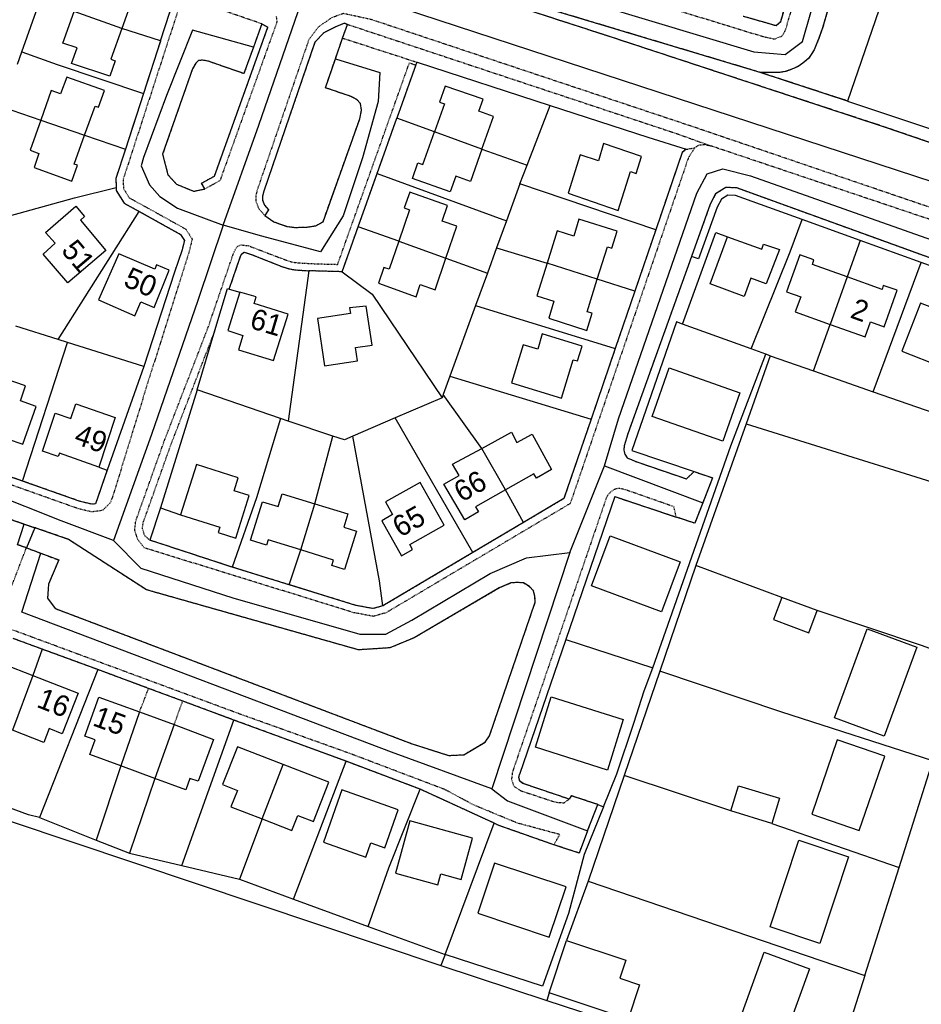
# Model space of a CAD drawing. Header units: metres. Extents: x 611948 to 1225781, y 656699 to 1316021.
# Tile 96 of 169: x 612448 to 612610, y 659486 to 659663. Entities that reach past the tile are written whole.
import ezdxf

# ---------------------------------------------------------------- set-up
doc = ezdxf.new("R2010")
doc.units = ezdxf.units.M
doc.linetypes.add('4696-A$0$PECK', pattern=[0.2, 0.1, -0.1])
for name, color, linetype in [('4696-A$0$BLD_INN_W', 253, 'Continuous'), ('4696-A$0$BLD_OTL_S', 253, 'Continuous'), ('4696-A$0$GEN_LIN_D', 253, 'Continuous'), ('4696-A$0$GEN_PCK_D', 253, '4696-A$0$PECK'), ('4696-A$0$ROADS', 253, 'Continuous'), ('4696-A$0$ROADS_CTR', 253, 'Continuous'), ('4696-A$0$TOWNLAND', 253, 'Continuous')]:
    doc.layers.add(name, color=color, linetype=linetype)
doc.styles.add('4696-A$0$STANDARD', font='txt')

# ---------------------------------------------------------------- blocks, each defined once
blk = doc.blocks.new('4696-A')
at = {"layer": '4696-A$0$BLD_INN_W', "flags": 128}
for points in [[(612466.432, 659661.191), (612457.84, 659664.184)], [(612451.893, 659644.726), (612459.748, 659642.037)], [(612531.025, 659639.529), (612522.497, 659642.591)], [(612516.095, 659622.99), (612524.574, 659619.977)], [(612551.732, 659616.155), (612542.706, 659619.03)], [(612596.569, 659616.578), (612593.517, 659608.062)], [(612535.232, 659578.353), (612531.027, 659585.82)], [(612498.535, 659567.587), (612501.071, 659575.889)], [(612450.452, 659545.042), (612446.802, 659535.244)], [(612469.594, 659538.528), (612466.252, 659528.83)], [(612475.83, 659536.271), (612472.33, 659526.603)], [(612491.595, 659519.323), (612495.352, 659529.062)]]:
    blk.add_lwpolyline(points, dxfattribs=at)
at = {"layer": '4696-A$0$BLD_OTL_S', "flags": 128}
for points in [[(612457.84, 659664.184), (612459.801, 659669.726), (612462.479, 659668.779), (612463.433, 659671.617), (612470.233, 659669.254), (612469.216, 659666.434), (612468.395, 659666.725), (612466.432, 659661.191)], [(612466.432, 659661.191), (612464.464, 659655.646), (612465.234, 659655.386), (612464.244, 659652.621), (612457.418, 659654.901), (612458.396, 659657.692), (612455.832, 659658.556), (612457.84, 659664.184)], [(612466.432, 659661.191), (612457.84, 659664.184)], [(612459.748, 659642.037), (612461.646, 659647.249), (612462.227, 659647.045), (612463.3, 659650.021), (612456.522, 659652.423), (612455.433, 659649.425), (612453.734, 659650.021), (612451.893, 659644.726)], [(612531.025, 659639.529), (612533.096, 659645.367), (612530.461, 659646.313), (612531.236, 659648.499), (612524.41, 659650.788), (612523.408, 659647.96), (612524.304, 659647.632), (612522.497, 659642.591)], [(612451.893, 659644.726), (612449.985, 659639.343), (612451.552, 659638.738), (612450.677, 659636.23), (612457.448, 659633.789), (612458.466, 659636.611), (612457.888, 659636.832), (612459.748, 659642.037)], [(612451.893, 659644.726), (612459.748, 659642.037)], [(612531.025, 659639.529), (612528.955, 659633.693), (612526.319, 659634.638), (612525.327, 659631.837), (612518.542, 659634.243), (612519.545, 659637.07), (612520.405, 659636.761), (612522.497, 659642.591)], [(612531.025, 659639.529), (612522.497, 659642.591)], [(612559.678, 659638.202), (612552.861, 659640.514), (612551.916, 659637.427), (612548.661, 659638.517), (612546.496, 659631.635), (612555.454, 659628.514), (612557.683, 659635.498), (612558.682, 659635.162), (612559.678, 659638.202)], [(612524.574, 659619.977), (612526.531, 659625.673), (612523.893, 659626.61), (612524.855, 659629.409), (612518.07, 659631.814), (612517.086, 659628.954), (612518.026, 659628.612), (612516.095, 659622.99)], [(612458.992, 659626.739), (612463.567, 659621.323), (612456.73, 659615.507), (612452.302, 659620.695), (612454.445, 659622.631), (612452.728, 659624.55), (612458.16, 659629.273), (612459.734, 659627.41), (612458.992, 659626.739)], [(612551.732, 659616.155), (612553.581, 659621.972), (612554.347, 659621.738), (612555.269, 659624.783), (612548.427, 659626.967), (612547.496, 659623.91), (612544.554, 659624.846), (612542.706, 659619.03)], [(612575.117, 659623.776), (612581.228, 659621.565), (612581.56, 659622.47), (612584.392, 659621.481), (612582.029, 659615.314), (612579.301, 659616.332), (612578.1, 659613.071), (612572.004, 659615.319), (612575.117, 659623.776)], [(612516.095, 659622.99), (612514.373, 659617.981), (612513.426, 659618.3), (612512.451, 659615.464), (612519.216, 659613.018), (612519.941, 659615.224), (612522.612, 659614.27), (612524.574, 659619.977)], [(612516.095, 659622.99), (612524.574, 659619.977)], [(612469.836, 659612.118), (612472.207, 659611.124), (612474.908, 659617.803), (612472.612, 659618.76), (612472.335, 659617.959), (612465.882, 659620.738), (612462.252, 659612.454), (612468.765, 659609.617), (612469.836, 659612.118)], [(612596.569, 659616.578), (612590.313, 659618.822), (612590.595, 659619.643), (612588.097, 659620.563), (612585.705, 659613.907), (612588.225, 659613), (612587.258, 659610.305), (612593.517, 659608.062)], [(612542.706, 659619.03), (612540.857, 659613.214), (612543.94, 659612.232), (612543.009, 659609.176), (612549.864, 659606.978), (612550.811, 659610.059), (612549.883, 659610.34), (612551.732, 659616.155)], [(612551.732, 659616.155), (612542.706, 659619.03)], [(612593.517, 659608.062), (612599.775, 659605.817), (612600.738, 659608.501), (612603.199, 659607.616), (612605.53, 659614.197), (612603.03, 659615.071), (612602.83, 659614.333), (612596.569, 659616.578)], [(612596.569, 659616.578), (612593.517, 659608.062)], [(612487.62, 659613.841), (612485.417, 659606.987), (612488.139, 659606.071), (612487.335, 659603.474), (612493.651, 659601.608), (612496.243, 659609.895), (612490.149, 659611.801), (612490.494, 659612.983), (612487.62, 659613.841)], [(612510.27, 659611.359), (612507.29, 659611.012), (612507.47, 659610.02), (612501.508, 659609.113), (612502.772, 659600.645), (612508.704, 659601.531), (612508.352, 659603.892), (612511.319, 659604.335), (612510.27, 659611.359)], [(612619.8, 659608.745), (612616.974, 659609.836), (612616.748, 659609.188), (612609.704, 659611.874), (612606.362, 659603.234), (612613.351, 659600.517), (612614.204, 659602.712), (612617.019, 659601.626), (612619.8, 659608.745)], [(612541.086, 659603.605), (612538.407, 659604.407), (612536.36, 659597.549), (612545.296, 659594.837), (612547.381, 659601.733), (612548.197, 659601.52), (612549.001, 659604.164), (612541.844, 659606.369), (612541.086, 659603.605)], [(612440.557, 659590.486), (612446.198, 659588.497), (612445.871, 659587.549), (612448.661, 659586.564), (612451.057, 659593.352), (612448.219, 659594.353), (612449.143, 659597.03), (612443.53, 659598.977)], [(612574.281, 659587.084), (612561.544, 659591.551), (612564.594, 659600.25), (612577.331, 659595.785), (612574.281, 659587.084)], [(612462.309, 659582.448), (612455.229, 659584.973), (612455.016, 659584.335), (612452.184, 659585.322), (612454.46, 659592.153), (612457.292, 659591.164), (612458.177, 659593.819), (612465.242, 659591.355), (612462.309, 659582.448)], [(612531.027, 659585.82), (612536.331, 659588.7), (612537.313, 659586.888), (612540.013, 659588.372), (612543.485, 659582.042), (612540.794, 659580.474), (612540.358, 659581.265), (612535.232, 659578.353)], [(612535.232, 659578.353), (612529.892, 659575.318), (612530.404, 659574.414), (612527.976, 659572.999), (612524.215, 659579.402), (612526.92, 659580.948), (612525.756, 659582.958), (612531.027, 659585.82)], [(612535.232, 659578.353), (612531.027, 659585.82)], [(612476.936, 659573.909), (612484.012, 659571.673), (612483.713, 659570.718), (612486.866, 659569.725), (612489.289, 659577.352), (612486.567, 659578.217), (612487.309, 659580.556), (612479.804, 659582.937), (612476.936, 659573.909)], [(612518.093, 659568.543), (612524.277, 659572.054), (612519.931, 659579.71), (612513.747, 659576.199), (612515.009, 659573.976), (612513.07, 659572.804), (612516.604, 659566.532), (612518.592, 659567.664), (612518.093, 659568.543)], [(612498.535, 659567.587), (612492.658, 659569.43), (612492.366, 659568.473), (612489.535, 659569.36), (612491.688, 659576.229), (612494.468, 659575.357), (612495.18, 659577.689), (612501.071, 659575.889)], [(612498.535, 659567.587), (612501.071, 659575.889)], [(612501.071, 659575.889), (612506.962, 659574.09), (612506.224, 659571.674), (612508.54, 659570.947), (612506.388, 659564.079), (612504.121, 659564.789), (612504.413, 659565.745), (612498.535, 659567.587)], [(612563.247, 659556.475), (612550.683, 659561.15), (612554.028, 659570.146), (612566.623, 659565.459), (612563.247, 659556.475)], [(612584.817, 659559.085), (612583.323, 659555.087), (612589.66, 659552.727), (612591.153, 659556.724)], [(612591.153, 659556.724), (612584.817, 659559.085)], [(612609.076, 659550.121), (612603.191, 659534.201), (612594.293, 659537.489), (612600.178, 659553.41), (612609.076, 659550.121)], [(612445.258, 659547.074), (612450.452, 659545.042)], [(612450.452, 659545.042), (612458.562, 659541.868), (612455.726, 659534.62), (612453.384, 659535.537), (612452.41, 659533.05), (612446.802, 659535.244)], [(612450.452, 659545.042), (612446.802, 659535.244)], [(612466.252, 659528.83), (612460.651, 659530.882), (612461.61, 659533.503), (612459.763, 659534.167), (612462.3, 659541.177), (612469.594, 659538.528)], [(612556.344, 659537.137), (612553.569, 659528.07), (612540.614, 659532.17), (612543.48, 659541.226), (612556.344, 659537.137)], [(612469.594, 659538.528), (612466.252, 659528.83)], [(612469.594, 659538.528), (612475.83, 659536.271)], [(612475.83, 659536.271), (612482.844, 659533.6), (612480.111, 659526.094), (612478.614, 659526.567), (612477.882, 659524.568), (612472.33, 659526.603)], [(612475.83, 659536.271), (612472.33, 659526.603)], [(612594.795, 659533.526), (612590.209, 659520.204), (612598.73, 659517.271), (612603.316, 659530.593), (612594.795, 659533.526)], [(612495.352, 659529.062), (612487.166, 659532.234), (612484.473, 659525.501), (612487.166, 659524.424), (612485.994, 659521.494), (612491.595, 659519.323)], [(612472.33, 659526.603), (612466.252, 659528.83)], [(612491.595, 659519.323), (612496.943, 659517.252), (612497.99, 659519.954), (612500.815, 659518.861), (612503.538, 659525.89), (612495.352, 659529.062)], [(612491.595, 659519.323), (612495.352, 659529.062)], [(612575.696, 659520.762), (612577.089, 659525.282), (612584.422, 659523.021), (612583.028, 659518.501)], [(612502.587, 659515.143), (612510.187, 659512.475), (612511.088, 659515.041), (612513.628, 659514.149), (612516.028, 659520.984), (612505.889, 659524.544), (612502.587, 659515.143)], [(612583.028, 659518.501), (612575.696, 659520.762)], [(612515.523, 659509.603), (612523.134, 659507.501), (612523.675, 659509.46), (612527.296, 659508.46), (612529.346, 659515.882), (612518.113, 659518.983), (612515.523, 659509.603)], [(612596.821, 659512.545), (612591.652, 659496.979), (612582.727, 659499.942), (612587.896, 659515.508), (612596.821, 659512.545)], [(612543.117, 659498.131), (612546.12, 659507.142), (612533.31, 659511.41), (612530.307, 659502.399), (612543.117, 659498.131)], [(612543.099, 659488.088), (612546.218, 659497.514)], [(612546.218, 659497.514), (612556.876, 659493.988), (612555.796, 659490.734), (612559.297, 659489.578), (612557.249, 659483.407), (612543.099, 659488.088)], [(612589.819, 659492.421), (612585.83, 659481.507), (612577.693, 659484.48), (612581.682, 659495.393), (612589.819, 659492.421)]]:
    blk.add_lwpolyline(points, dxfattribs=at)
at = {"layer": '4696-A$0$GEN_LIN_D', "flags": 128}
for points in [[(612608.488, 659682.574), (612596.625, 659648.147)], [(612638.313, 659631.504), (612603.27, 659643.485), (612554.093, 659659.656), (612489.153, 659680.719)], [(612448.489, 659656.953), (612451.074, 659664.24)], [(612580.922, 659653.29), (612544.671, 659664.165)], [(612473.365, 659658.948), (612466.432, 659661.191)], [(612481.325, 659632.361), (612480.741, 659633.41), (612483.045, 659634.69), (612492.633, 659661.399)], [(612491.517, 659662.003), (612490.027, 659657.818)], [(612491.517, 659662.003), (612492.633, 659661.399)], [(612506.916, 659661.9), (612506.347, 659662.089), (612504.945, 659661.53), (612502.641, 659660.386), (612501.062, 659658.708)], [(612506.018, 659659.442), (612506.916, 659661.9)], [(612504.733, 659655.711), (612506.018, 659659.442)], [(612490.027, 659657.818), (612488.333, 659653.061), (612481.903, 659655.298), (612480.894, 659655.478), (612480.174, 659655.406), (612479.67, 659654.937), (612479.093, 659653.928), (612473.735, 659638.593), (612474.69, 659634.921), (612476.237, 659633.223), (612479.305, 659631.955), (612481.325, 659632.361)], [(612501.062, 659658.708), (612491.912, 659632), (612491.661, 659631.089), (612491.672, 659630.35), (612492.011, 659629.486), (612492.732, 659628.615), (612492.078, 659627.596)], [(612447.699, 659654.764), (612448.489, 659656.953)], [(612448.489, 659656.953), (612454.823, 659654.728), (612470.298, 659649.502)], [(612492.078, 659627.596), (612493.677, 659626.473), (612496.045, 659625.654), (612497.427, 659625.469), (612499.518, 659625.505), (612501.222, 659625.775), (612502.515, 659626.486), (612509.119, 659644.969), (612509.44, 659646.48), (612509.234, 659647.694), (612508.592, 659648.403), (612507.54, 659648.953), (612502.949, 659650.526), (612504.733, 659655.711)], [(612519.409, 659655.101), (612543.289, 659647.358)], [(612596.625, 659648.147), (612580.922, 659653.29)], [(612444.943, 659647.134), (612451.893, 659644.726)], [(612539.167, 659636.654), (612543.289, 659647.358)], [(612543.289, 659647.358), (612560.804, 659641.645), (612567.674, 659639.483)], [(612596.625, 659648.147), (612638.995, 659634.035)], [(612596.625, 659648.147), (612638.995, 659634.035)], [(612522.497, 659642.591), (612515.758, 659645.078)], [(612459.748, 659642.037), (612467.061, 659639.533)], [(612531.025, 659639.529), (612539.167, 659636.654)], [(612537.844, 659633.277), (612539.167, 659636.654)], [(612512.227, 659635.157), (612535.427, 659626.644)], [(612437.338, 659625.101), (612457.922, 659630.795), (612465.403, 659632.616)], [(612537.844, 659633.277), (612535.427, 659626.644)], [(612562.235, 659625.062), (612537.844, 659633.277)], [(612588.497, 659626.866), (612576.498, 659631.209), (612575.137, 659631.272), (612573.993, 659630.533), (612573.24, 659629.098), (612569.901, 659619.8), (612568.627, 659620.245)], [(612454.968, 659605.353), (612469.528, 659628.346)], [(612516.095, 659622.99), (612508.823, 659625.595)], [(612535.427, 659626.644), (612533.67, 659621.82)], [(612579.336, 659603.674), (612586.348, 659621.103), (612588.497, 659626.866)], [(612598.906, 659623.099), (612588.497, 659626.866)], [(612566.995, 659608.115), (612573.001, 659624.54), (612575.117, 659623.776)], [(612533.67, 659621.82), (612532.005, 659617.25)], [(612533.67, 659621.82), (612542.706, 659619.03)], [(612598.906, 659623.099), (612596.569, 659616.578)], [(612609.857, 659619.189), (612598.906, 659623.099)], [(612524.574, 659619.977), (612532.005, 659617.25)], [(612601.244, 659595.985), (612609.857, 659619.189)], [(612624.123, 659614.004), (612609.857, 659619.189)], [(612475.851, 659617.414), (612470.355, 659600.489)], [(612499.965, 659617.682), (612496.289, 659590.717)], [(612505.946, 659617.509), (612511.321, 659613.488), (612523.867, 659594.914)], [(612532.005, 659617.25), (612529.901, 659611.474)], [(612558.458, 659614.014), (612551.732, 659616.155)], [(612483.132, 659606.954), (612485.391, 659614.506), (612485.706, 659614.412)], [(612485.706, 659614.412), (612487.62, 659613.841)], [(612529.901, 659611.474), (612525.281, 659598.793)], [(612529.901, 659611.474), (612554.957, 659603.767)], [(612454.968, 659605.353), (612447.414, 659607.741)], [(612566.995, 659608.115), (612565.948, 659608.507), (612557.919, 659585.447), (612569.095, 659581.649)], [(612579.336, 659603.674), (612566.995, 659608.115)], [(612590.525, 659599.721), (612593.517, 659608.062)], [(612479.946, 659596.308), (612483.132, 659606.954)], [(612448.578, 659579.955), (612456.667, 659604.816)], [(612456.667, 659604.816), (612454.968, 659605.353)], [(612470.355, 659600.489), (612456.667, 659604.816)], [(612561.714, 659546.444), (612575.694, 659586.299), (612581.977, 659602.712)], [(612582.751, 659602.43), (612578.416, 659590.211)], [(612581.977, 659602.712), (612579.336, 659603.674)], [(612582.751, 659602.43), (612581.977, 659602.712)], [(612582.751, 659602.43), (612590.525, 659599.721)], [(612470.355, 659600.489), (612463.767, 659581.928)], [(612525.281, 659598.793), (612524.083, 659595.506)], [(612525.281, 659598.793), (612550.607, 659591.037)], [(612590.525, 659599.721), (612601.244, 659595.985)], [(612479.946, 659596.308), (612473.343, 659575.158)], [(612494.882, 659591.198), (612479.946, 659596.308)], [(612524.083, 659595.506), (612523.867, 659594.914)], [(612531.027, 659585.82), (612524.083, 659595.506)], [(612601.244, 659595.985), (612615.235, 659591.109)], [(612523.867, 659594.914), (612515.481, 659591.285)], [(612494.882, 659591.198), (612490.576, 659576.963), (612486.194, 659564.507)], [(612496.289, 659590.717), (612494.882, 659591.198)], [(612504.249, 659588.004), (612496.289, 659590.717)], [(612515.481, 659591.285), (612507.872, 659587.993)], [(612529.39, 659567.121), (612515.481, 659591.285)], [(612578.416, 659590.211), (612569.394, 659564.777)], [(612578.416, 659590.211), (612625.17, 659575.648)], [(612501.071, 659575.889), (612504.249, 659588.004)], [(612507.872, 659587.993), (612506.381, 659587.348), (612504.249, 659588.004)], [(612513.273, 659557.566), (612512.676, 659562.028), (612507.872, 659587.993)], [(612462.309, 659582.448), (612463.767, 659581.928)], [(612538.512, 659572.53), (612535.232, 659578.353)], [(612554.848, 659577.172), (612546.065, 659551.509)], [(612473.343, 659575.158), (612476.936, 659573.909)], [(612447.675, 659568.529), (612448.918, 659572.241)], [(612450.802, 659571.587), (612449.298, 659567.983)], [(612451.899, 659566.996), (612455.087, 659565.787), (612453.264, 659561.468), (612453.092, 659558.939), (612454.445, 659557.097), (612518.343, 659532.857), (612525.047, 659530.714), (612527.79, 659530.839), (612531.591, 659533.107), (612532.396, 659534.262), (612540.599, 659558.233), (612540.541, 659559.264), (612540.303, 659560.242), (612539.549, 659561.002), (612538.497, 659561.66), (612537.373, 659561.755), (612536.238, 659561.661), (612534.139, 659560.765), (612518.851, 659551.818), (612514.515, 659550.019), (612508.87, 659549.656), (612470.848, 659560.431), (612456.839, 659569.492), (612450.802, 659571.587)], [(612449.298, 659567.983), (612451.899, 659566.996)], [(612496.422, 659561.343), (612498.535, 659567.587)], [(612569.394, 659564.777), (612562.933, 659545.83)], [(612584.817, 659559.085), (612569.394, 659564.777)], [(612617.599, 659547.653), (612610.057, 659550.404), (612591.153, 659556.724)], [(612347.012, 659552.907), (612391.379, 659537.324), (612523.632, 659493)], [(612546.065, 659551.509), (612537.777, 659527.291)], [(612546.065, 659551.509), (612561.714, 659546.444)], [(612452.134, 659549.781), (612450.452, 659545.042)], [(612462.133, 659546.112), (612451.675, 659519.565)], [(612552.853, 659521.481), (612555.261, 659527.391), (612558.306, 659536.477), (612560.135, 659542.322), (612561.714, 659546.444)], [(612562.933, 659545.83), (612556.565, 659527.132)], [(612611.924, 659529.739), (612584.816, 659538.505), (612562.933, 659545.83)], [(612477.199, 659510.948), (612486.534, 659537.055)], [(612466.252, 659528.83), (612461.836, 659515.532)], [(612497.227, 659504.94), (612506.641, 659529.677)], [(612605.867, 659510.621), (612611.924, 659529.739)], [(612472.33, 659526.603), (612467.824, 659513.155)], [(612556.565, 659527.132), (612550.098, 659508.144)], [(612575.696, 659520.762), (612556.565, 659527.132)], [(612510.611, 659500.043), (612514.33, 659510.546), (612519.956, 659524.648)], [(612451.675, 659519.565), (612449.681, 659520.042), (612442.291, 659522.758)], [(612552.853, 659521.481), (612549.371, 659512.939), (612546.589, 659502.356), (612541.924, 659489.329), (612524.421, 659494.99)], [(612551.812, 659521.912), (612552.853, 659521.481)], [(612451.675, 659519.565), (612461.836, 659515.532)], [(612491.595, 659519.323), (612487.515, 659508.521)], [(612524.421, 659494.99), (612533.207, 659518.575)], [(612583.028, 659518.501), (612605.867, 659510.621)], [(612461.836, 659515.532), (612467.824, 659513.155)], [(612467.824, 659513.155), (612477.199, 659510.948)], [(612477.199, 659510.948), (612487.515, 659508.521)], [(612599.714, 659491.201), (612605.867, 659510.621)], [(612487.515, 659508.521), (612497.227, 659504.94)], [(612550.098, 659508.144), (612546.218, 659497.514)], [(612550.098, 659508.144), (612599.714, 659491.201)], [(612497.227, 659504.94), (612510.611, 659500.043)], [(612510.611, 659500.043), (612524.421, 659494.99)], [(612524.421, 659494.99), (612523.632, 659493)], [(612523.632, 659493), (612542.655, 659486.752)], [(612599.714, 659491.201), (612593.45, 659471.446)], [(612543.099, 659488.088), (612542.655, 659486.752)], [(612542.655, 659486.752), (612556.944, 659482.068), (612578.838, 659475.484), (612593.45, 659471.446)]]:
    blk.add_lwpolyline(points, dxfattribs=at)
at = {"layer": '4696-A$0$GEN_PCK_D', "flags": 128}
for points in [[(612546.175, 659716.896), (612534.5, 659675.893), (612534.404, 659675.161), (612534.607, 659674.453), (612534.983, 659673.969), (612581.289, 659659.781), (612583.511, 659659.272), (612584.909, 659659.832), (612585.448, 659660.729), (612597.977, 659702.439)], [(612606.401, 659694.654), (612604.853, 659689.489), (612601.519, 659690.398), (612600.797, 659690.137), (612600.576, 659689.815), (612600.355, 659689.273), (612592.155, 659661.28), (612591.504, 659659.419), (612590.634, 659657.341), (612589.696, 659655.855), (612588.621, 659654.958), (612587.752, 659654.364), (612586.625, 659653.853), (612585.544, 659653.454), (612584.383, 659653.261), (612580.922, 659653.29)], [(612638.313, 659631.504), (612603.27, 659643.485), (612554.093, 659659.656), (612489.153, 659680.719)], [(612491.517, 659662.003), (612477.31, 659666.89), (612466.658, 659634.084), (612466.707, 659632.455), (612467.755, 659630.78), (612477.876, 659625.182), (612479.043, 659623.376), (612478.428, 659620.903), (612470.8, 659596.744), (612464.76, 659577.139), (612464.324, 659576.035), (612462.967, 659574.679), (612461.04, 659574.405), (612458.647, 659574.976), (612429.606, 659585.279), (612426.451, 659586.616), (612424.659, 659588.487), (612423.88, 659589.718), (612422.228, 659593.769), (612412.571, 659618.83), (612412.168, 659620.905), (612412.146, 659622.454), (612412.211, 659623.283), (612425.4, 659677.074), (612425.792, 659677.419), (612426.279, 659677.622), (612426.864, 659677.606)], [(612577.915, 659663.395), (612583.802, 659661.696), (612584.639, 659662.423), (612587.621, 659672.699)], [(612473.365, 659658.948), (612476.669, 659669.109)], [(612580.922, 659653.29), (612544.671, 659664.165)], [(612494.117, 659663.4), (612494.224, 659662.278), (612484.022, 659633.862), (612481.325, 659632.361)], [(612632.371, 659621.928), (612569.265, 659643.403), (612511.255, 659662.737), (612506.179, 659663.849), (612504.016, 659663.074), (612501.689, 659661.431), (612499.956, 659659.135), (612490.764, 659632.354), (612490.459, 659631.243), (612490.475, 659630.114), (612490.965, 659628.869), (612492.078, 659627.596)], [(612481.325, 659632.361), (612480.741, 659633.41), (612483.045, 659634.69), (612492.633, 659661.399)], [(612491.517, 659662.003), (612490.027, 659657.818)], [(612491.517, 659662.003), (612492.633, 659661.399)], [(612506.916, 659661.9), (612506.347, 659662.089), (612504.945, 659661.53), (612502.641, 659660.386), (612501.062, 659658.708)], [(612506.018, 659659.442), (612506.916, 659661.9)], [(612506.916, 659661.9), (612565.962, 659642.306), (612572.08, 659640.103)], [(612473.365, 659658.948), (612470.298, 659649.502)], [(612504.733, 659655.711), (612506.018, 659659.442)], [(612506.018, 659659.442), (612519.409, 659655.101)], [(612490.027, 659657.818), (612488.333, 659653.061), (612481.903, 659655.298), (612480.894, 659655.478), (612480.174, 659655.406), (612479.67, 659654.937), (612479.093, 659653.928), (612473.735, 659638.593), (612474.69, 659634.921), (612476.237, 659633.223), (612479.305, 659631.955), (612481.325, 659632.361)], [(612501.062, 659658.708), (612491.912, 659632), (612491.661, 659631.089), (612491.672, 659630.35), (612492.011, 659629.486), (612492.732, 659628.615), (612492.078, 659627.596)], [(612492.078, 659627.596), (612493.677, 659626.473), (612496.045, 659625.654), (612497.427, 659625.469), (612499.518, 659625.505), (612501.222, 659625.775), (612502.515, 659626.486), (612509.119, 659644.969), (612509.44, 659646.48), (612509.234, 659647.694), (612508.592, 659648.403), (612507.54, 659648.953), (612502.949, 659650.526), (612504.733, 659655.711)], [(612569.219, 659639.747), (612568.076, 659637.984), (612546.866, 659575.914), (612513.81, 659556.315), (612511.529, 659555.671), (612508.057, 659556.332), (612470.452, 659567.963), (612469.314, 659569.406), (612468.725, 659571.17), (612468.925, 659572.787), (612473.961, 659586.937), (612481.922, 659607.568), (612486.429, 659620.743), (612486.932, 659621.792), (612487.295, 659622.134), (612487.783, 659622.337), (612489.1, 659622.194), (612494.868, 659619.979), (612496.826, 659619.287), (612497.679, 659619.142), (612500.813, 659618.958), (612505.143, 659618.833), (612518.013, 659654.993), (612519.152, 659654.616)], [(612519.152, 659654.616), (612515.758, 659645.078)], [(612519.152, 659654.616), (612519.409, 659655.101)], [(612596.625, 659648.147), (612580.922, 659653.29)], [(612470.298, 659649.502), (612467.061, 659639.533)], [(612512.227, 659635.157), (612515.758, 659645.078)], [(612467.061, 659639.533), (612465.353, 659634.271), (612465.403, 659632.616)], [(612567.674, 659639.483), (612566.94, 659638.91), (612562.235, 659625.062)], [(612567.674, 659639.483), (612569.219, 659639.747)], [(612569.219, 659639.747), (612569.97, 659640.259), (612570.994, 659640.352), (612572.08, 659640.103)], [(612631.23, 659620.224), (612572.08, 659640.103)], [(612508.823, 659625.595), (612512.227, 659635.157)], [(612465.403, 659632.616), (612465.419, 659632.064), (612466.835, 659629.8), (612469.528, 659628.346)], [(612624.123, 659614.004), (612624.133, 659614.903), (612623.857, 659615.409), (612623.304, 659615.685), (612576.764, 659632.548), (612574.767, 659632.641), (612572.962, 659631.474), (612572.002, 659629.642), (612568.627, 659620.245)], [(612469.528, 659628.346), (612476.959, 659624.205), (612477.646, 659623.143), (612477.176, 659621.256), (612475.851, 659617.414)], [(612505.946, 659617.509), (612508.823, 659625.595)], [(612562.235, 659625.062), (612558.458, 659614.014)], [(612485.706, 659614.412), (612487.68, 659620.145), (612487.917, 659620.681), (612488.384, 659621.034), (612489.784, 659620.57), (612495.151, 659618.436), (612496.527, 659618.019), (612497.515, 659617.851), (612499.965, 659617.682)], [(612568.627, 659620.245), (612557.202, 659588.431), (612556.547, 659586.273), (612556.484, 659585.515), (612556.675, 659584.755), (612557.109, 659584.102), (612558.812, 659583.398), (612567.721, 659580.349), (612569.095, 659581.649)], [(612505.946, 659617.509), (612499.965, 659617.682)], [(612558.458, 659614.014), (612554.957, 659603.767)], [(612471.455, 659569.335), (612470.525, 659570.148), (612470.118, 659571.431), (612470.247, 659572.474), (612475.227, 659586.468), (612483.132, 659606.954)], [(612554.957, 659603.767), (612550.607, 659591.037)], [(612414.33, 659597.582), (612416.651, 659591.557), (612418.526, 659586.961), (612419.911, 659584.772), (612422.974, 659581.574), (612427.267, 659579.756), (612448.918, 659572.241)], [(612550.607, 659591.037), (612545.749, 659576.821), (612538.512, 659572.53)], [(612448.578, 659579.955), (612438.248, 659583.605)], [(612463.767, 659581.928), (612461.717, 659575.864), (612461.104, 659575.776), (612458.96, 659576.288), (612448.578, 659579.955)], [(612569.095, 659581.649), (612572.414, 659580.54), (612570.654, 659576.06)], [(612565.892, 659573.502), (612565.473, 659575.343), (612556.933, 659578.337), (612556.075, 659578.563), (612555.42, 659578.622), (612554.794, 659578.444), (612554.199, 659578.057), (612553.722, 659577.551), (612553.354, 659576.973), (612536.5, 659527.728), (612536.328, 659526.427), (612536.764, 659525.164), (612537.994, 659524.38), (612544.226, 659522.326), (612545.786, 659522.206), (612546.701, 659522.867)], [(612554.848, 659577.172), (612565.892, 659573.502)], [(612570.654, 659576.06), (612569.206, 659572.378), (612565.892, 659573.502)], [(612473.343, 659575.158), (612471.455, 659569.335)], [(612538.512, 659572.53), (612529.39, 659567.121)], [(612448.918, 659572.241), (612450.802, 659571.587)], [(612450.802, 659571.587), (612449.298, 659567.983)], [(612451.899, 659566.996), (612455.087, 659565.787), (612453.264, 659561.468), (612453.092, 659558.939), (612454.445, 659557.097), (612518.343, 659532.857), (612525.047, 659530.714), (612527.79, 659530.839), (612531.591, 659533.107), (612532.396, 659534.262), (612540.599, 659558.233), (612540.541, 659559.264), (612540.303, 659560.242), (612539.549, 659561.002), (612538.497, 659561.66), (612537.373, 659561.755), (612536.238, 659561.661), (612534.139, 659560.765), (612518.851, 659551.818), (612514.515, 659550.019), (612508.87, 659549.656), (612470.848, 659560.431), (612456.839, 659569.492), (612450.802, 659571.587)], [(612486.194, 659564.507), (612471.455, 659569.335)], [(612543.945, 659514.669), (612545.009, 659516.52), (612537.392, 659518.572), (612529.534, 659521.83), (612524.393, 659524.588), (612507.764, 659530.901), (612487.264, 659538.26), (612444.028, 659554.266), (612449.298, 659567.983)], [(612449.298, 659567.983), (612447.675, 659568.529)], [(612449.298, 659567.983), (612451.899, 659566.996)], [(612529.39, 659567.121), (612513.273, 659557.566)], [(612496.422, 659561.343), (612486.194, 659564.507)], [(612513.273, 659557.566), (612511.469, 659557.056), (612508.384, 659557.644), (612496.422, 659561.343)], [(612452.134, 659549.781), (612446.935, 659551.688)], [(612462.133, 659546.112), (612452.134, 659549.781)], [(612471.221, 659542.739), (612462.133, 659546.112)], [(612469.594, 659538.528), (612471.221, 659542.739)], [(612477.34, 659540.467), (612471.221, 659542.739)], [(612475.83, 659536.271), (612477.34, 659540.467)], [(612486.534, 659537.055), (612477.34, 659540.467)], [(612506.641, 659529.677), (612486.534, 659537.055)], [(612519.956, 659524.648), (612506.641, 659529.677)], [(612546.701, 659522.867), (612538.417, 659525.663), (612537.846, 659526.11), (612537.658, 659526.754), (612537.777, 659527.291)], [(612533.207, 659518.575), (612519.956, 659524.648)], [(612551.812, 659521.912), (612547.065, 659523.478), (612546.701, 659522.867)], [(612549.998, 659517.205), (612551.812, 659521.912)], [(612543.945, 659514.669), (612534.046, 659518.155), (612533.207, 659518.575)], [(612549.998, 659517.205), (612548.456, 659513.206), (612543.945, 659514.669)]]:
    blk.add_lwpolyline(points, dxfattribs=at)
at = {"layer": '4696-A$0$ROADS', "flags": 128}
for points in [[(612606.401, 659694.654), (612604.853, 659689.489), (612601.519, 659690.398), (612600.797, 659690.137), (612600.576, 659689.815), (612600.355, 659689.273), (612592.155, 659661.28), (612591.504, 659659.419), (612590.634, 659657.341), (612589.696, 659655.855), (612588.621, 659654.958), (612587.752, 659654.364), (612586.625, 659653.853), (612585.544, 659653.454), (612584.383, 659653.261), (612580.922, 659653.29)], [(612638.313, 659631.504), (612603.27, 659643.485), (612554.093, 659659.656), (612489.153, 659680.719)], [(612577.915, 659663.395), (612583.802, 659661.696), (612584.639, 659662.423), (612587.621, 659672.699)], [(612473.365, 659658.948), (612476.669, 659669.109)], [(612580.922, 659653.29), (612544.671, 659664.165)], [(612481.325, 659632.361), (612480.741, 659633.41), (612483.045, 659634.69), (612492.633, 659661.399)], [(612491.517, 659662.003), (612490.027, 659657.818)], [(612491.517, 659662.003), (612492.633, 659661.399)], [(612506.916, 659661.9), (612506.347, 659662.089), (612504.945, 659661.53), (612502.641, 659660.386), (612501.062, 659658.708)], [(612506.018, 659659.442), (612506.916, 659661.9)], [(612473.365, 659658.948), (612470.298, 659649.502)], [(612504.733, 659655.711), (612506.018, 659659.442)], [(612490.027, 659657.818), (612488.333, 659653.061), (612481.903, 659655.298), (612480.894, 659655.478), (612480.174, 659655.406), (612479.67, 659654.937), (612479.093, 659653.928), (612473.735, 659638.593), (612474.69, 659634.921), (612476.237, 659633.223), (612479.305, 659631.955), (612481.325, 659632.361)], [(612501.062, 659658.708), (612491.912, 659632), (612491.661, 659631.089), (612491.672, 659630.35), (612492.011, 659629.486), (612492.732, 659628.615), (612492.078, 659627.596)], [(612492.078, 659627.596), (612493.677, 659626.473), (612496.045, 659625.654), (612497.427, 659625.469), (612499.518, 659625.505), (612501.222, 659625.775), (612502.515, 659626.486), (612509.119, 659644.969), (612509.44, 659646.48), (612509.234, 659647.694), (612508.592, 659648.403), (612507.54, 659648.953), (612502.949, 659650.526), (612504.733, 659655.711)], [(612519.152, 659654.616), (612515.758, 659645.078)], [(612519.152, 659654.616), (612519.409, 659655.101)], [(612519.409, 659655.101), (612543.289, 659647.358)], [(612470.298, 659649.502), (612467.061, 659639.533)], [(612543.289, 659647.358), (612560.804, 659641.645), (612567.674, 659639.483)], [(612512.227, 659635.157), (612515.758, 659645.078)], [(612467.061, 659639.533), (612465.353, 659634.271), (612465.403, 659632.616)], [(612567.674, 659639.483), (612566.94, 659638.91), (612562.235, 659625.062)], [(612508.823, 659625.595), (612512.227, 659635.157)], [(612465.403, 659632.616), (612465.419, 659632.064), (612466.835, 659629.8), (612469.528, 659628.346)], [(612624.123, 659614.004), (612624.133, 659614.903), (612623.857, 659615.409), (612623.304, 659615.685), (612576.764, 659632.548), (612574.767, 659632.641), (612572.962, 659631.474), (612572.002, 659629.642), (612568.627, 659620.245)], [(612469.528, 659628.346), (612476.959, 659624.205), (612477.646, 659623.143), (612477.176, 659621.256), (612475.851, 659617.414)], [(612505.946, 659617.509), (612508.823, 659625.595)], [(612562.235, 659625.062), (612558.458, 659614.014)], [(612485.706, 659614.412), (612487.68, 659620.145), (612487.917, 659620.681), (612488.384, 659621.034), (612489.784, 659620.57), (612495.151, 659618.436), (612496.527, 659618.019), (612497.515, 659617.851), (612499.965, 659617.682)], [(612568.627, 659620.245), (612557.202, 659588.431), (612556.547, 659586.273), (612556.484, 659585.515), (612556.675, 659584.755), (612557.109, 659584.102), (612558.812, 659583.398), (612567.721, 659580.349), (612569.095, 659581.649)], [(612475.851, 659617.414), (612470.355, 659600.489)], [(612505.946, 659617.509), (612499.965, 659617.682)], [(612483.132, 659606.954), (612485.391, 659614.506), (612485.706, 659614.412)], [(612558.458, 659614.014), (612554.957, 659603.767)], [(612479.946, 659596.308), (612483.132, 659606.954)], [(612554.957, 659603.767), (612550.607, 659591.037)], [(612470.355, 659600.489), (612463.767, 659581.928)], [(612414.33, 659597.582), (612416.651, 659591.557), (612418.526, 659586.961), (612419.911, 659584.772), (612422.974, 659581.574), (612427.267, 659579.756), (612448.918, 659572.241)], [(612479.946, 659596.308), (612473.343, 659575.158)], [(612550.607, 659591.037), (612545.749, 659576.821), (612538.512, 659572.53)], [(612448.578, 659579.955), (612438.248, 659583.605)], [(612463.767, 659581.928), (612461.717, 659575.864), (612461.104, 659575.776), (612458.96, 659576.288), (612448.578, 659579.955)], [(612569.095, 659581.649), (612572.414, 659580.54), (612570.654, 659576.06)], [(612554.848, 659577.172), (612546.065, 659551.509)], [(612554.848, 659577.172), (612565.892, 659573.502)], [(612570.654, 659576.06), (612569.206, 659572.378), (612565.892, 659573.502)], [(612473.343, 659575.158), (612471.455, 659569.335)], [(612538.512, 659572.53), (612529.39, 659567.121)], [(612448.918, 659572.241), (612450.802, 659571.587)], [(612451.899, 659566.996), (612455.087, 659565.787), (612453.264, 659561.468), (612453.092, 659558.939), (612454.445, 659557.097), (612518.343, 659532.857), (612525.047, 659530.714), (612527.79, 659530.839), (612531.591, 659533.107), (612532.396, 659534.262), (612540.599, 659558.233), (612540.541, 659559.264), (612540.303, 659560.242), (612539.549, 659561.002), (612538.497, 659561.66), (612537.373, 659561.755), (612536.238, 659561.661), (612534.139, 659560.765), (612518.851, 659551.818), (612514.515, 659550.019), (612508.87, 659549.656), (612470.848, 659560.431), (612456.839, 659569.492), (612450.802, 659571.587)], [(612486.194, 659564.507), (612471.455, 659569.335)], [(612449.298, 659567.983), (612447.675, 659568.529)], [(612449.298, 659567.983), (612451.899, 659566.996)], [(612529.39, 659567.121), (612513.273, 659557.566)], [(612496.422, 659561.343), (612486.194, 659564.507)], [(612513.273, 659557.566), (612511.469, 659557.056), (612508.384, 659557.644), (612496.422, 659561.343)], [(612452.134, 659549.781), (612446.935, 659551.688)], [(612546.065, 659551.509), (612537.777, 659527.291)], [(612462.133, 659546.112), (612452.134, 659549.781)], [(612471.221, 659542.739), (612462.133, 659546.112)], [(612477.34, 659540.467), (612471.221, 659542.739)], [(612486.534, 659537.055), (612477.34, 659540.467)], [(612506.641, 659529.677), (612486.534, 659537.055)], [(612519.956, 659524.648), (612506.641, 659529.677)], [(612605.867, 659510.621), (612611.924, 659529.739)], [(612546.701, 659522.867), (612538.417, 659525.663), (612537.846, 659526.11), (612537.658, 659526.754), (612537.777, 659527.291)], [(612533.207, 659518.575), (612519.956, 659524.648)], [(612551.812, 659521.912), (612547.065, 659523.478), (612546.701, 659522.867)], [(612549.998, 659517.205), (612551.812, 659521.912)], [(612543.945, 659514.669), (612534.046, 659518.155), (612533.207, 659518.575)], [(612549.998, 659517.205), (612548.456, 659513.206), (612543.945, 659514.669)], [(612599.714, 659491.201), (612605.867, 659510.621)], [(612599.714, 659491.201), (612593.45, 659471.446)]]:
    blk.add_lwpolyline(points, dxfattribs=at)
at = {"layer": '4696-A$0$ROADS_CTR', "flags": 128}
for points in [[(612528.055, 659680.173), (612530.693, 659673.983), (612532.858, 659671.129), (612579.799, 659656.958), (612585.409, 659656.466), (612588.557, 659658.828), (612590.034, 659664.044), (612599.875, 659696.519), (612606.401, 659694.654)], [(612484.597, 659625.873), (612490.974, 659643.838), (612498.596, 659665.771), (612500.151, 659670.593)], [(612500.151, 659670.593), (612509.945, 659667.099), (612635.133, 659626.05)], [(612490.027, 659657.818), (612479.075, 659660.871), (612474.409, 659649.127), (612470.287, 659638.006), (612469.898, 659636.528), (612471.375, 659633.107), (612473.242, 659631.006), (612476.43, 659628.907), (612484.597, 659625.873)], [(612504.733, 659655.711), (612512.713, 659653.238), (612512.407, 659648.088), (612509.582, 659637.95), (612506.153, 659627.525), (612502.067, 659621.086), (612491.512, 659623.909), (612484.597, 659625.873)], [(612553.044, 659582.706), (612555.537, 659591.119), (612569.559, 659631.628), (612571.429, 659635.055), (612574.233, 659635.99), (612579.219, 659634.743), (612628.453, 659617.294), (612624.339, 659604.954)], [(612484.597, 659625.873), (612480.029, 659612.368), (612471.721, 659588.323), (612464.945, 659569.304)], [(612464.945, 659569.304), (612455.545, 659572.801), (612442.866, 659577.829), (612429.749, 659581.983), (612422.973, 659586.573), (612415.977, 659600.564), (612412.261, 659610.62), (612408.107, 659620.02)], [(612546.812, 659567.125), (612553.044, 659582.706)], [(612553.044, 659582.706), (612570.654, 659576.06)], [(612464.945, 659569.304), (612469.845, 659564.321), (612486.359, 659559.023), (612509.107, 659552.479), (612513.781, 659552.479), (612518.455, 659554.972), (612532.477, 659563.386), (612539.022, 659566.19), (612546.812, 659567.125)], [(612532.789, 659524.746), (612514.801, 659531.29), (612448.506, 659556.401), (612451.899, 659566.996)], [(612546.812, 659567.125), (612532.789, 659524.746)], [(612532.789, 659524.746), (612535.593, 659522.565), (612549.998, 659517.205)]]:
    blk.add_lwpolyline(points, dxfattribs=at)
at = {"layer": '4696-A$0$TOWNLAND', "flags": 128}
for points in [[(612347.012, 659552.907), (612391.379, 659537.324), (612523.632, 659493)], [(612523.632, 659493), (612542.655, 659486.752)], [(612542.655, 659486.752), (612556.944, 659482.068), (612578.838, 659475.484), (612593.45, 659471.446)]]:
    blk.add_lwpolyline(points, dxfattribs=at)
at = {"layer": '4696-A$0$BLD_OTL_S', "style": '4696-A$0$STANDARD'}
for s, rotation, p in [('51', -49.60001, (612455.396, 659621.245)), ('50', -23.6, (612466.508, 659615.052)), ('2', -19.8, (612596.908, 659609.343)), ('61', -16.5, (612489.177, 659607.457)), ('49', -19.7, (612457.648, 659586.761)), ('66', 29.60001, (612527.398, 659576.061)), ('65', 29.50001, (612516.377, 659569.755)), ('16', -21.4, (612450.947, 659539.473)), ('15', -20.2, (612460.988, 659536.156))]:
    blk.add_text(s, height=3.75, rotation=rotation, dxfattribs=at).set_placement(p)
blk = doc.blocks.new('OS Mapping')
blk.add_blockref('4696-A', (0, 0))

msp = doc.modelspace()

# ---------------------------------------------------------------- block references
msp.add_blockref('OS Mapping', (0, 0))

doc.saveas('drawing.dxf')
